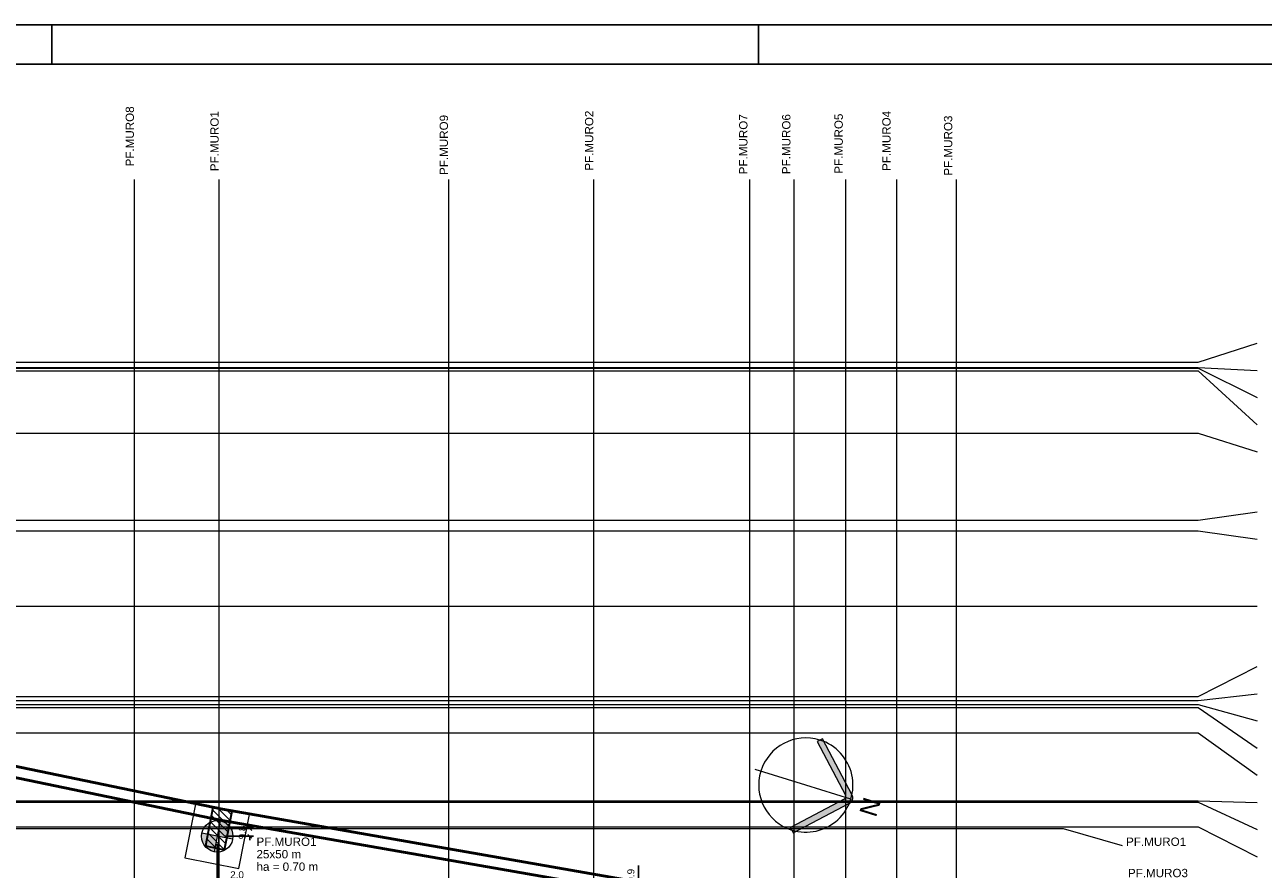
# Model space of a CAD drawing. Header units: millimetres. Extents: x 10 to 1250, y -62 to 528.
# Tile 65 of 256: x 105 to 137, y 42 to 63. Entities that reach past the tile are written whole.
import ezdxf

# ---------------------------------------------------------------- set-up
doc = ezdxf.new("R2010")
doc.units = ezdxf.units.MM
doc.header["$LTSCALE"] = 0.05
for name, color, linetype, lineweight in [('A-ANNO-NOTE', 131, 'Continuous', 9), ('A-WALL', 7, 'Continuous', 25), ('ARQ-ALV-REB', 7, 'Continuous', 18), ('C-PROP-LINE', 91, 'Continuous', 25), ('LC-Eixos', 160, 'Continuous', 5), ('LC-Estacas dos blocos', 7, 'Continuous', 5), ('LC-Hachuras dos pilares', 9, 'Continuous', 5), ('LC-Seção das fundações', 7, 'Continuous', 5), ('LC-Seção dos pilares', 4, 'Continuous', 30), ('LC-Textos', 3, 'Continuous', 20)]:
    doc.layers.add(name, color=color, linetype=linetype, lineweight=lineweight)
doc.layers.add('FOLHA_PADRÃO', color=7, linetype='Continuous')
doc.styles.add('Arial', font='arial.ttf')
doc.styles.add('Arial_3', font='arial.ttf', dxfattribs={"height": 0.09999999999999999})
doc.styles.get("Standard").update_dxf_attribs({"font": 'arial.ttf'})
doc.dimstyles.new('UM_50.000000', dxfattribs={"dimtxt": 0.18, "dimasz": 0.1, "dimexe": 0.1, "dimexo": 0.2, "dimgap": 0.1, "dimtad": 1, "dimdec": 1, "dimlfac": 50, "dimzin": 0, "dimdsep": 46, "dimtxsty": 'Standard', "dimblk": 'OBLIQUE', "dimcen": 0.09, "dimdle": 0.1, "dimadec": 1, "dimazin": 2, "dimtfac": 1, "dimtdec": 1, "dimtofl": 0, "dimtmove": 0, "dimatfit": 3, "dimldrblk": 'OBLIQUE', "dimfxl": 1, "dimtolj": 1, "dimarcsym": 1})

# ---------------------------------------------------------------- blocks, each defined once
blk = doc.blocks.new('A1EST. 1500')
at = {"layer": 'FOLHA_PADRÃO', "color": 1, "linetype": 'Continuous'}
for p, q in [((150.008, 59.40009999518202), (0, 59.40009999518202)), ((95.49999999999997, 59.40009999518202), (95.49999999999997, 58.40009999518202)), ((113.5, 58.40010000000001), (113.5, 59.40009999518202))]:
    blk.add_line(p, q, dxfattribs=at)
at = {"layer": 'FOLHA_PADRÃO', "color": 6, "linetype": 'Continuous'}
blk.add_lwpolyline([(149, 58.40009999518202), (149, 0.9999999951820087), (1, 0.9999999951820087), (1, 58.40009999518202), (149, 58.40009999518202)], dxfattribs=at)
blk = doc.blocks.new('001')
at = {"layer": 'A-ANNO-NOTE'}
h = blk.add_hatch(color=254, dxfattribs=at)
edge = h.paths.add_edge_path()
edge.add_line((26.03545654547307, 8.255815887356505), (26.41302029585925, 7.538033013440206))
edge.add_arc((26.34664317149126, 7.503117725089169), 0.07499999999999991, -62.255007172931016, 27.74499282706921, ccw=False)
edge.add_line((26.3815584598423, 7.43674060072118), (25.663775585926, 7.059176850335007))
edge.add_line((25.663775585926, 7.059176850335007), (25.62886029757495, 7.125553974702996))
edge.add_line((25.62886029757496, 7.125553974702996), (26.31345460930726, 7.485660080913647))
edge.add_arc((26.29599696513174, 7.518848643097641), 0.03750000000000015, -62.2550071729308, 27.74499282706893)
edge.add_line((26.32918552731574, 7.536306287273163), (25.96907942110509, 8.220900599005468))
edge.add_line((25.96907942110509, 8.22090059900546), (26.03545654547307, 8.255815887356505))
at = {"layer": 'A-ANNO-NOTE', "color": 254}
for p, q in [((26.03545654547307, 8.255815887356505), (25.96907942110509, 8.22090059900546)), ((25.96907942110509, 8.22090059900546), (26.32918552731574, 7.536306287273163)), ((26.41302029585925, 7.538033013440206), (26.03545654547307, 8.255815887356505))]:
    blk.add_line(p, q, dxfattribs=at)
for start, end in [(72.74499282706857, 252.744992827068), (252.7449928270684, 72.74499282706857)]:
    blk.add_arc((25.82429296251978, 7.665361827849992), 0.6000000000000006, start, end, dxfattribs=at)
at = {"layer": 'A-WALL', "color": 254, "lineweight": 50}
for p, q in [((18.39647678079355, 7.35643513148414), (-13.7058452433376, 14.01967215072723)), ((13.50198225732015, 8.229364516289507), (18.37021411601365, 7.218902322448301)), ((27.92683288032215, 5.693866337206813), (18.39647678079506, 7.356435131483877)), ((18.37021411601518, 7.218902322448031), (27.74492397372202, 5.583485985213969))]:
    blk.add_line(p, q, dxfattribs=at)
at = {"layer": 'ARQ-ALV-REB', "color": 254}
for p, q in [((25.82429296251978, 7.665361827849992), (25.17967199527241, 7.865583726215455)), ((26.39728937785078, 7.487386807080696), (25.82429296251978, 7.665361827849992)), ((26.31345460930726, 7.485660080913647), (25.62886029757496, 7.125553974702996)), ((25.663775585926, 7.059176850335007), (26.3815584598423, 7.43674060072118)), ((27.92683288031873, 5.693866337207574), (18.39647678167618, 7.356435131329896)), ((25.62886029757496, 7.125553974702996), (25.663775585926, 7.059176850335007))]:
    blk.add_line(p, q, dxfattribs=at)
for centre, radius, start in [((26.29599696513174, 7.518848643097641), 0.03750000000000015, 297.7449928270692), ((26.34664317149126, 7.503117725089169), 0.07499999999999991, 297.7449928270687)]:
    blk.add_arc(centre, radius, start, 27.74499282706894, dxfattribs=at)
at = {"layer": 'C-PROP-LINE', "color": 254}
blk.add_line((18.39647678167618, 7.356435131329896), (-13.70584524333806, 14.01967215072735), dxfattribs=at)
at = {"layer": 'ARQ-ALV-REB', "color": 254, "style": 'Arial_3'}
blk.add_text('N', height=0.2250000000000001, rotation=72.74499282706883, dxfattribs=at).set_placement((26.71505643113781, 7.244913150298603))
blk = doc.blocks.new('_Oblique')
at = {"color": 0, "linetype": 'ByBlock', "lineweight": -2}
blk.add_line((-0.5, -0.5), (0.5, 0.5), dxfattribs=at)
blk = doc.blocks.new('*D4006')
at = {"color": 0, "lineweight": -2, "ltscale": 0.05, "transparency": 16777216}
for p, q in [((120.7595027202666, 41.14561826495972), (120.7595027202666, 41.87369466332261)), ((119.8129168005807, 41.14561826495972), (120.8595027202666, 41.14561826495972)), ((119.7780563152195, 40.94845914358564), (120.8595027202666, 40.94845914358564)), ((120.7595027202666, 40.94845914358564), (120.7595027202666, 40.84845914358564))]:
    blk.add_line(p, q, dxfattribs=at)
at = {"layer": 'Defpoints', "color": 0, "ltscale": 0.05, "transparency": 16777216}
for p in [(119.6129168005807, 41.14561826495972), (120.7595027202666, 41.14561826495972), (119.5780563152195, 40.94845914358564)]:
    blk.add_point(p, dxfattribs=at)
at = {"color": 0, "lineweight": -2, "ltscale": 0.05, "transparency": 16777216, "xscale": 0.1, "yscale": 0.1, "zscale": 0.1}
for p, rotation in [((120.7595027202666, 41.14561826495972), 270), ((120.7595027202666, 40.94845914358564), 90)]:
    blk.add_blockref('_Oblique', p, dxfattribs=dict(at, rotation=rotation))
at = {"color": 0, "ltscale": 0.05, "transparency": 16777216, "insert": (120.5675995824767, 41.60965646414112), "char_height": 0.18, "attachment_point": 5, "rotation": 90}
blk.add_mtext('\\A1;9.9', dxfattribs=at)
blk = doc.blocks.new('*D4008')
at = {"color": 0, "lineweight": -2, "ltscale": 0.05, "transparency": 16777216}
for p, q in [((110.0726203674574, 42.61012659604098), (110.0726203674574, 41.33992443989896)), ((110.0332852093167, 42.41369960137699), (110.0332852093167, 41.33992443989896)), ((110.0332852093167, 41.43992443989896), (109.9332852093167, 41.43992443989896)), ((110.0726203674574, 41.43992443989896), (110.802784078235, 41.43992443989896))]:
    blk.add_line(p, q, dxfattribs=at)
at = {"layer": 'Defpoints', "color": 0, "ltscale": 0.05, "transparency": 16777216}
for p in [(110.0332852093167, 42.61369960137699), (110.0726203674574, 42.81012659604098), (110.0726203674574, 41.43992443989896)]:
    blk.add_point(p, dxfattribs=at)
at = {"color": 0, "lineweight": -2, "ltscale": 0.05, "transparency": 16777216, "xscale": 0.1, "yscale": 0.1, "zscale": 0.1}
blk.add_blockref('_Oblique', (110.0332852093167, 41.43992443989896), dxfattribs=at)
at = {"color": 0, "lineweight": -2, "ltscale": 0.05, "transparency": 16777216, "xscale": 0.1, "yscale": 0.1, "zscale": 0.1, "rotation": 180}
blk.add_blockref('_Oblique', (110.0726203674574, 41.43992443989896), dxfattribs=at)
at = {"color": 0, "ltscale": 0.05, "transparency": 16777216, "insert": (110.5377022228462, 41.63182757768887), "char_height": 0.18, "attachment_point": 5}
blk.add_mtext('\\A1;2.0', dxfattribs=at)
blk = doc.blocks.new('*D4009')
at = {"color": 0, "lineweight": -2, "ltscale": 0.05, "transparency": 16777216}
for p, q in [((110.8603831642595, 42.81012659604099), (110.8603831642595, 42.910126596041)), ((110.2332852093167, 42.61369960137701), (110.9603831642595, 42.61369960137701)), ((110.2726203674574, 42.81012659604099), (110.9603831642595, 42.81012659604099)), ((110.8603831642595, 42.61369960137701), (110.8603831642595, 42.51369960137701))]:
    blk.add_line(p, q, dxfattribs=at)
at = {"layer": 'Defpoints', "color": 0, "ltscale": 0.05, "transparency": 16777216}
for p in [(110.0332852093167, 42.61369960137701), (110.0726203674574, 42.81012659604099), (110.8603831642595, 42.81012659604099)]:
    blk.add_point(p, dxfattribs=at)
at = {"color": 0, "lineweight": -2, "ltscale": 0.05, "transparency": 16777216, "xscale": 0.1, "yscale": 0.1, "zscale": 0.1}
for p, rotation in [((110.8603831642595, 42.81012659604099), 270), ((110.8603831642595, 42.61369960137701), 90)]:
    blk.add_blockref('_Oblique', p, dxfattribs=dict(at, rotation=rotation))
at = {"color": 0, "ltscale": 0.05, "transparency": 16777216, "insert": (110.6684800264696, 42.71191309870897), "char_height": 0.18, "attachment_point": 5, "rotation": 90}
blk.add_mtext('\\A1;9.8', dxfattribs=at)

msp = doc.modelspace()

# ---------------------------------------------------------------- hatches: boundary and pattern name
at = {"layer": 'LC-Estacas dos blocos', "linetype": 'Continuous'}
for points in [[(110.4332851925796, 42.61369993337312), (110.4196551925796, 42.71722693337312), (110.3796951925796, 42.81369993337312), (110.3161281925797, 42.89654193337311), (110.2332851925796, 42.96010993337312), (110.1368131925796, 43.00006993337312), (110.1097862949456, 43.00362816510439), (110.0332850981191, 42.61369945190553), (110.4232134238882, 42.53719882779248), (110.4332851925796, 42.61369993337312)], [(109.9297571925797, 42.22732893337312), (109.9567839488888, 42.22377098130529), (110.0332850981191, 42.61369945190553), (109.6433569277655, 42.69020004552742), (109.6332851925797, 42.61369993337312), (109.6469151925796, 42.51017193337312), (109.6868751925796, 42.41369993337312), (109.7504421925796, 42.33085693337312), (109.8332851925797, 42.26728993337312), (109.9297571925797, 42.22732893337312)]]:
    msp.add_hatch(color=256, dxfattribs=at).paths.add_polyline_path(points)
at = {"layer": 'LC-Hachuras dos pilares', "linetype": 'Continuous'}
h = msp.add_hatch(dxfattribs=at)
h.set_pattern_fill('ANSI31', color=256, angle=90, style=0)
h.set_pattern_definition([(135, (15.30388135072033, 54.98977292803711), (-0.08838834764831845, -0.08838834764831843), [])])
h.paths.add_polyline_path([(110.4142045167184, 43.25264243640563), (109.9235581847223, 43.34890341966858), (109.7310362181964, 42.36761075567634), (110.2216825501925, 42.27134977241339), (110.4142045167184, 43.25264243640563)])

# ---------------------------------------------------------------- linework, layer by layer
at = {"color": 12, "ltscale": 0.05}
msp.add_lwpolyline([(15.30388112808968, 54.98977292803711), (22.9228813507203, 54.8337729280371), (23.1787465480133, 46.21658978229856), (35.80309993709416, 46.34902605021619), (35.80375233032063, 57.12324970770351), (43.3297236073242, 56.85243739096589), (45.96340653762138, 56.62707850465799), (63.39388135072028, 53.00916622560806), (79.72336868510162, 49.61977761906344), (93.36688517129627, 46.78789573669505), (110.3935115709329, 43.26127284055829), (129.2287627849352, 39.97546687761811), (123.7854475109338, 22.82271488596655), (95.1012512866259, 26.48917860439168), (95.12620158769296, 26.68761570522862), (84.37974216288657, 28.03880811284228), (63.58309993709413, 28.10773420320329), (47.47570904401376, 28.10643507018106), (23.1787465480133, 27.81936538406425), (15.88648135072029, 27.9117729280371), (15.3038813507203, 54.98977292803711)], dxfattribs=at)
at = {"layer": 'LC-Eixos'}
for p, q in [((107.915013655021, 59.34390504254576), (107.915013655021, 23.01575233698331)), ((110.0726203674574, 59.34390504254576), (110.0726203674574, 23.0157523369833)), ((115.924213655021, 59.34390504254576), (115.924213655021, 23.01575233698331)), ((119.6129168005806, 59.34390504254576), (119.6129168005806, 23.01575233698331)), ((123.5906351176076, 59.34390504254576), (123.5906351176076, 23.01575233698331)), ((124.7172860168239, 59.34390504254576), (124.7172860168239, 23.01575233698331)), ((126.0306860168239, 59.34390504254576), (126.0306860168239, 23.01575233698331)), ((127.3322860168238, 59.34390504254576), (127.3322860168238, 23.01575233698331)), ((128.8522131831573, 59.34390504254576), (128.8522131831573, 23.01575233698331)), ((135.0141915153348, 54.68977292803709), (136.5141915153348, 55.16933292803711)), ((11.82291018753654, 54.68977292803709), (135.0141915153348, 54.68977292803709)), ((11.82291018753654, 54.55540504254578), (135.0141915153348, 54.55540504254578)), ((11.82291018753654, 54.53377292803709), (135.0141915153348, 54.53377292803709)), ((11.82291018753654, 54.46599558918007), (135.0141915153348, 54.46599558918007)), ((135.0141915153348, 54.55540504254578), (136.5141915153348, 54.47745292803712)), ((135.0141915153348, 54.53377292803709), (136.5141915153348, 53.78557292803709)), ((135.0141915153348, 54.46599558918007), (136.5141915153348, 53.09369292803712)), ((11.82291018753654, 52.88137292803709), (135.0141915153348, 52.88137292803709)), ((135.0141915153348, 52.88137292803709), (136.5141915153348, 52.4018129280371)), ((135.0141915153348, 50.6667729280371), (136.5141915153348, 50.8744129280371)), ((11.82291018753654, 50.6667729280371), (135.0141915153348, 50.6667729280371)), ((11.82291018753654, 50.3901729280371), (135.0141915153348, 50.3901729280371)), ((135.0141915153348, 50.3901729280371), (136.5141915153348, 50.1825329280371)), ((11.82291018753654, 48.4759729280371), (135.0141915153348, 48.4759729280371)), ((135.0141915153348, 48.4759729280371), (136.5141915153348, 48.4759729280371)), ((135.0141915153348, 46.17177292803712), (136.5141915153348, 46.9365529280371)), ((11.82291018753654, 46.17177292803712), (135.0141915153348, 46.17177292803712)), ((11.82291018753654, 46.0717729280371), (135.0141915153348, 46.0717729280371)), ((135.0141915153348, 46.0717729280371), (136.5141915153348, 46.2446729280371)), ((11.82291018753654, 45.9717729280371), (135.0141915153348, 45.9717729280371)), ((11.82291018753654, 45.89677292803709), (135.0141915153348, 45.89677292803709)), ((135.0141915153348, 45.9717729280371), (136.5141915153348, 45.5527929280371)), ((135.0141915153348, 45.89677292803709), (136.5141915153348, 44.8609129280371)), ((11.82291018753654, 45.25177292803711), (135.0141915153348, 45.25177292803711)), ((135.0141915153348, 45.25177292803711), (136.5141915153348, 44.1690329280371)), ((11.82291018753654, 43.51377292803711), (135.0141915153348, 43.51377292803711)), ((11.82291018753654, 43.48377292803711), (135.0141915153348, 43.48377292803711)), ((135.0141915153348, 43.51377292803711), (136.5141915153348, 43.47715292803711)), ((135.0141915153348, 43.48377292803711), (136.5141915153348, 42.78527292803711)), ((11.82291018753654, 42.85817292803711), (135.0141915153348, 42.85817292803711)), ((11.82291018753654, 42.81012659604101), (131.577417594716, 42.81012659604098)), ((131.577417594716, 42.81012659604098), (133.077417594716, 42.38023507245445)), ((135.0141915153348, 42.85817292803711), (136.5141915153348, 42.09339292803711))]:
    msp.add_line(p, q, dxfattribs=at)
at = {"layer": 'LC-Estacas dos blocos'}
for p, q in [((110.1102939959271, 43.00621666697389), (109.9562764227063, 42.22118253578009)), ((110.4258022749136, 42.53669081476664), (109.6407681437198, 42.69070838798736))]:
    msp.add_line(p, q, dxfattribs=at)
msp.add_circle((110.0332852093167, 42.61369960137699), 0.4, dxfattribs=at)
at = {"layer": 'LC-Seção das fundações'}
msp.add_lwpolyline([(110.5854246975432, 41.79202936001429), (110.8549554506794, 43.16583908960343), (109.4811457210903, 43.4353698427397), (109.211614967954, 42.06156011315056), (110.5854246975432, 41.79202936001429)], close=True, dxfattribs=at)
at = {"layer": 'LC-Seção dos pilares'}
msp.add_lwpolyline([(110.4142045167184, 43.25264243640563), (109.9235581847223, 43.34890341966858), (109.7310362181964, 42.36761075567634), (110.2216825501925, 42.27134977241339), (110.4142045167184, 43.25264243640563)], close=True, dxfattribs=at)

# ---------------------------------------------------------------- block references
msp.add_blockref('A1EST. 1500', (10.31737513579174, 3.880114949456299))
at = {"xscale": 2, "yscale": 2, "zscale": 2}
msp.add_blockref('001', (73.37509702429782, 28.58773420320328), dxfattribs=at)

# ---------------------------------------------------------------- texts
at = {"layer": 'LC-Textos', "linetype": 'Continuous', "char_height": 0.2118, "attachment_point": 7, "rotation": 90, "line_spacing_factor": 0.798, "style": 'Arial'}
for s, insert, width in [('PF.MURO8', (107.915013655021, 59.67328886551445), 3.046227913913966), ('PF.MURO1', (110.0726203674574, 59.55146034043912), 3.046227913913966), ('PF.MURO2', (119.6129168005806, 59.56488293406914), 3.082492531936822), ('PF.MURO7', (123.5396183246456, 59.47301005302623), 3.082492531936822), ('PF.MURO6', (124.6338219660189, 59.47665548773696), 3.082492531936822), ('PF.MURO5', (125.9673615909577, 59.48957750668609), 3.082492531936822), ('PF.MURO4', (127.1846394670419, 59.5591796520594), 3.082492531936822), ('PF.MURO9', (115.9125285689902, 59.45584702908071), 3.082492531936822), ('PF.MURO3', (128.7553157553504, 59.4383448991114), 3.082492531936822)]:
    msp.add_mtext(s, dxfattribs=dict(at, insert=insert, width=width))
at = {"layer": 'LC-Textos', "linetype": 'Continuous', "char_height": 0.2118, "attachment_point": 7, "line_spacing_factor": 0.798, "style": 'Arial'}
for s, insert, width in [('PF.MURO1', (111.032942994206, 42.36731991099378), 3.046227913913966), ('PF.MURO1', (133.1799851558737, 42.36731991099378), 3.046227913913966), ('25x50 m', (111.032942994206, 42.04961991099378), 2.258063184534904), ('ha = 0.70 m', (111.032942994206, 41.73191991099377), 3.13252332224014), ('PF.MURO3', (133.226070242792, 41.5695152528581), 3.082492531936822)]:
    msp.add_mtext(s, dxfattribs=dict(at, insert=insert, width=width))

# ---------------------------------------------------------------- dimensions: what is measured, and where the dimension line sits
at = {"ltscale": 0.05}
dim = msp.add_linear_dim(base=(110.8603831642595, 42.81012659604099), p1=(110.0332852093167, 42.61369960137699), p2=(110.0726203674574, 42.81012659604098), angle=90, dimstyle='UM_50.000000', dxfattribs=at)
dim.commit()
dim.dimension.update_dxf_attribs({"geometry": '*D4009', "text_midpoint": (110.8603831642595, 42.71191309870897), "dimtype": 160})
dim = msp.add_linear_dim(base=(110.0726203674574, 41.43992443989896), p1=(110.0332852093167, 42.61369960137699), p2=(110.0726203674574, 42.81012659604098), dimstyle='UM_50.000000', dxfattribs=at)
dim.commit()
dim.dimension.update_dxf_attribs({"geometry": '*D4008', "text_midpoint": (110.5377022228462, 41.63182757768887)})
dim = msp.add_linear_dim(base=(120.7595027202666, 41.14561826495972), p1=(119.5780563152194, 40.94845914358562), p2=(119.6129168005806, 41.14561826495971), angle=90, dimstyle='UM_50.000000', dxfattribs=at)
dim.commit()
dim.dimension.update_dxf_attribs({"geometry": '*D4006', "text_midpoint": (120.5675995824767, 41.60965646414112)})

doc.saveas('drawing.dxf')
